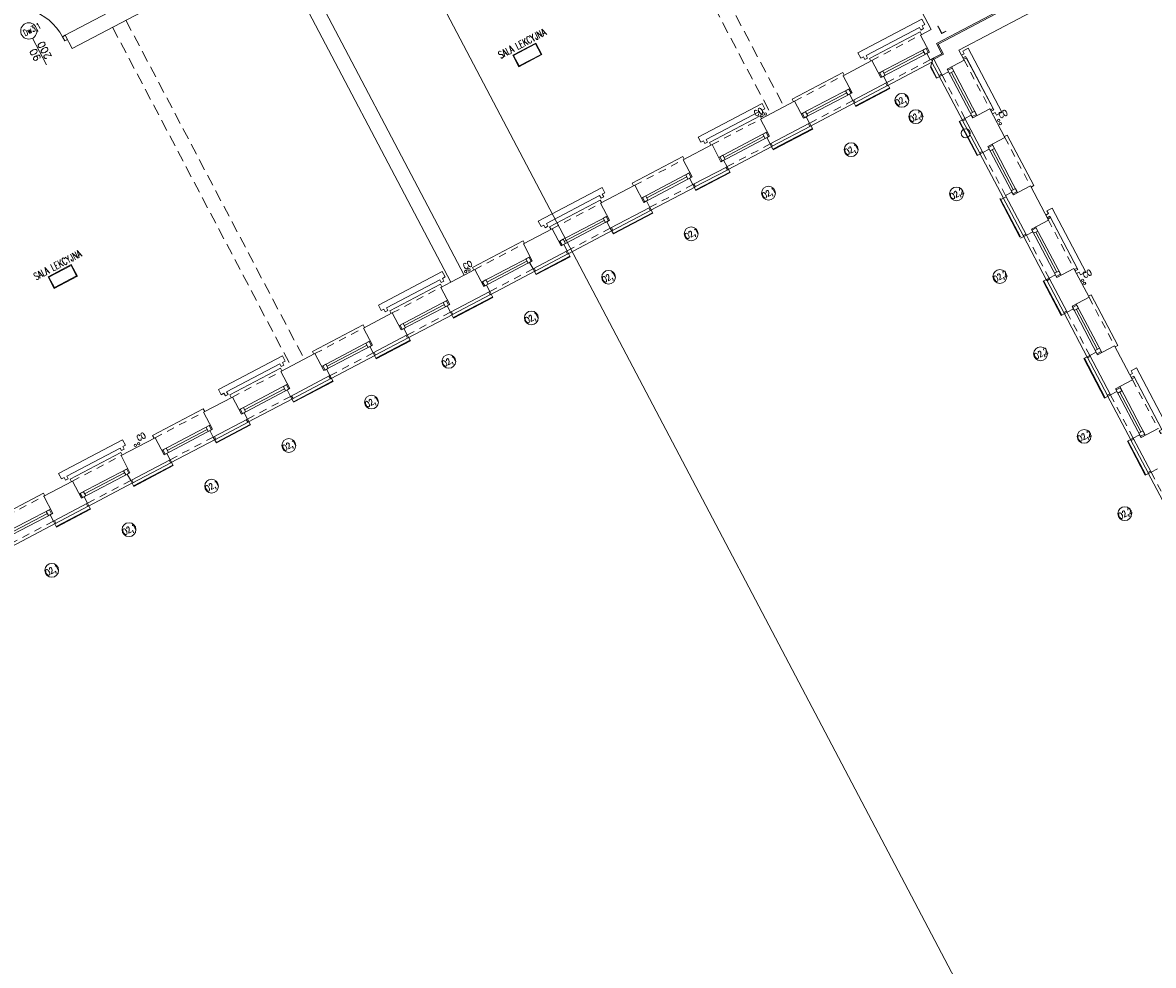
# Model space of a CAD drawing. Header units: metres. Extents: x 7408630 to 7411134, y 5569633 to 5570339.
# Tile 133 of 256: x 7410482 to 7410500, y 5569915 to 5569930. Entities that reach past the tile are written whole.
import ezdxf
from ezdxf.enums import TextEntityAlignment as Align

# ---------------------------------------------------------------- set-up
doc = ezdxf.new("R2010")
doc.units = ezdxf.units.M
doc.header["$MEASUREMENT"] = 0
doc.linetypes.add('HIDDEN', pattern=[9.525, 6.35, -3.175])
for name, color, linetype, lineweight in [('! grzejniki', 7, 'Continuous', 0), ('! tynk', 21, 'Continuous', 0), ('Istn-armatura', 6, 'Continuous', 9), ('Istn-cienka', 4, 'Continuous', 9), ('Istn-drzwi', 1, 'Continuous', 13), ('Istn-okna', 6, 'Continuous', 13), ('Istn-sciany', 3, 'Continuous', 20), ('Istn-widok', 1, 'Continuous', 15), ('Ocieplenie', 4, 'ZIGZAG', 5), ('OPIS POM NOWE', 140, 'Continuous', 5), ('Opis_drzwi', 9, 'Continuous', 15), ('Opis_okna', 8, 'Continuous', 15), ('Opis_pom', 9, 'Continuous', 18)]:
    doc.layers.add(name, color=color, linetype=linetype, lineweight=lineweight)
doc.layers.add('AS_ opisy', color=7, linetype='Continuous')
doc.layers.add('ramki', color=66, linetype='Continuous', lineweight=9, plot=False)
doc.styles.add('ARCHETYP', font='romans.shx', dxfattribs={"height": 15})
doc.styles.add('ARIAL', font='tahoma.ttf')
doc.styles.add('TXT', font='simplex.shx')
doc.linetypes.add('ZIGZAG', pattern='A,0.00254,-5.08,[131,ltypeshp.shx,S=5.08,R=0,X=-5.08,Y=0],-10.16,[131,ltypeshp.shx,S=5.08,R=180,X=5.08,Y=0],-5.08', length=20.32254)

# ---------------------------------------------------------------- blocks, each defined once
blk = doc.blocks.new('A$C142d3faa')
at = {"layer": '! grzejniki'}
for points in [[(247.72536, 3589.60619), (247.72536, 3594.60619), (242.72536, 3594.60619), (242.72536, 3604.60619), (362.72536, 3604.60619), (362.72536, 3594.60619), (357.72536, 3594.60619), (357.72536, 3589.60619), (352.72536, 3589.60619), (352.72536, 3594.60619), (252.72536, 3594.60619), (252.72536, 3589.60619)], [(547.72536, 3589.60619), (547.72536, 3594.60619), (542.72536, 3594.60619), (542.72536, 3604.60619), (662.72536, 3604.60619), (662.72536, 3594.60619), (657.72536, 3594.60619), (657.72536, 3589.60619), (652.72536, 3589.60619), (652.72536, 3594.60619), (552.72536, 3594.60619), (552.72536, 3589.60619)], [(847.72536, 3589.60619), (847.72536, 3594.60619), (842.72536, 3594.60619), (842.72536, 3604.60619), (962.72536, 3604.60619), (962.72536, 3594.60619), (957.72536, 3594.60619), (957.72536, 3589.60619), (952.72536, 3589.60619), (952.72536, 3594.60619), (852.72536, 3594.60619), (852.72536, 3589.60619)], [(1147.72536, 3589.60619), (1147.72536, 3594.60619), (1142.72536, 3594.60619), (1142.72536, 3604.60619), (1262.72536, 3604.60619), (1262.72536, 3594.60619), (1257.72536, 3594.60619), (1257.72536, 3589.60619), (1252.72536, 3589.60619), (1252.72536, 3594.60619), (1152.72536, 3594.60619), (1152.72536, 3589.60619)], [(1447.72536, 3589.60619), (1447.72536, 3594.60619), (1442.72536, 3594.60619), (1442.72536, 3604.60619), (1562.72536, 3604.60619), (1562.72536, 3594.60619), (1557.72536, 3594.60619), (1557.72536, 3589.60619), (1552.72536, 3589.60619), (1552.72536, 3594.60619), (1452.72536, 3594.60619), (1452.72536, 3589.60619)], [(1747.72536, 3589.60619), (1747.72536, 3594.60619), (1742.72536, 3594.60619), (1742.72536, 3604.60619), (1862.72536, 3604.60619), (1862.72536, 3594.60619), (1857.72536, 3594.60619), (1857.72536, 3589.60619), (1852.72536, 3589.60619), (1852.72536, 3594.60619), (1752.72536, 3594.60619), (1752.72536, 3589.60619)], [(1893.22536, 3521.10619), (1898.22536, 3521.10619), (1898.22536, 3526.10619), (1908.22536, 3526.10619), (1908.22536, 3406.10619), (1898.22536, 3406.10619), (1898.22536, 3411.10619), (1893.22536, 3411.10619), (1893.22536, 3416.10619), (1898.22536, 3416.10619), (1898.22536, 3516.10619), (1893.22536, 3516.10619)], [(1893.22536, 3221.10619), (1898.22536, 3221.10619), (1898.22536, 3226.10619), (1908.22536, 3226.10619), (1908.22536, 3106.10619), (1898.22536, 3106.10619), (1898.22536, 3111.10619), (1893.22536, 3111.10619), (1893.22536, 3116.10619), (1898.22536, 3116.10619), (1898.22536, 3216.10619), (1893.22536, 3216.10619)], [(1893.22536, 2921.10619), (1898.22536, 2921.10619), (1898.22536, 2926.10619), (1908.22536, 2926.10619), (1908.22536, 2806.10619), (1898.22536, 2806.10619), (1898.22536, 2811.10619), (1893.22536, 2811.10619), (1893.22536, 2816.10619), (1898.22536, 2816.10619), (1898.22536, 2916.10619), (1893.22536, 2916.10619)]]:
    blk.add_lwpolyline(points, close=True, dxfattribs=at)
at = {"layer": '! tynk'}
for points in [[(198.22536, 3527.60619), (198.22536, 3538.60619)], [(262.22536, 3527.60619), (262.22536, 3538.60619)], [(343.22536, 3527.60619), (343.22536, 3538.60619)], [(417.22536, 3527.60619), (417.22536, 3538.60619)], [(498.22536, 3527.60619), (498.22536, 3538.60619)], [(562.22536, 3527.60619), (562.22536, 3538.60619)], [(643.22536, 3528.60619), (643.22536, 3539.60619)], [(717.22536, 3527.60619), (717.22536, 3538.60619)], [(798.22536, 3527.60619), (798.22536, 3538.60619)], [(862.22536, 3527.60619), (862.22536, 3538.60619)], [(943.22536, 3527.60619), (943.22536, 3538.60619)], [(1017.22536, 3527.60619), (1017.22536, 3538.60619)], [(1098.22536, 3527.60619), (1098.22536, 3538.60619)], [(1162.22536, 3527.60619), (1162.22536, 3538.60619)], [(1243.22536, 3527.60619), (1243.22536, 3538.60619)], [(1317.22536, 3527.60619), (1317.22536, 3538.60619)], [(1398.22536, 3527.60619), (1398.22536, 3538.60619)], [(1462.22536, 3527.60619), (1462.22536, 3538.60619)], [(1543.22536, 3528.60619), (1543.22536, 3539.60619)], [(1617.22536, 3527.60619), (1617.22536, 3538.60619)], [(1698.22536, 3527.60619), (1698.22536, 3538.60619)], [(1762.22536, 3527.60619), (1762.22536, 3538.60619)], [(1838.22536, 3527.60619), (1849.22536, 3538.60619)], [(262.22536, 3528.60619), (198.22536, 3528.60619)], [(262.22536, 3527.60619), (198.22536, 3527.60619)], [(417.22536, 3528.60619), (343.22536, 3528.60619)], [(417.22536, 3527.60619), (343.22536, 3527.60619)], [(562.22536, 3528.60619), (498.22536, 3528.60619)], [(562.22536, 3527.60619), (498.22536, 3527.60619)], [(717.22536, 3528.60619), (643.22536, 3528.60619)], [(717.22536, 3527.60619), (643.22536, 3527.60619)], [(862.22536, 3528.60619), (798.22536, 3528.60619)], [(862.22536, 3527.60619), (798.22536, 3527.60619)], [(1017.22536, 3528.60619), (943.22536, 3528.60619)], [(1017.22536, 3527.60619), (943.22536, 3527.60619)], [(1162.22536, 3528.60619), (1098.22536, 3528.60619)], [(1162.22536, 3527.60619), (1098.22536, 3527.60619)], [(1317.22536, 3528.60619), (1243.22536, 3528.60619)], [(1317.22536, 3527.60619), (1243.22536, 3527.60619)], [(1462.22536, 3528.60619), (1398.22536, 3528.60619)], [(1462.22536, 3527.60619), (1398.22536, 3527.60619)], [(1617.22536, 3528.60619), (1543.22536, 3528.60619)], [(1617.22536, 3527.60619), (1543.22536, 3527.60619)], [(1762.22536, 3528.60619), (1698.22536, 3528.60619)], [(1762.22536, 3527.60619), (1698.22536, 3527.60619)], [(1838.22536, 3506.60619), (1838.22536, 3527.60619)], [(1839.22536, 3506.60619), (1839.22536, 3528.60619)], [(1849.22536, 3506.60619), (1838.22536, 3506.60619)], [(1838.22536, 3361.60619), (1838.22536, 3425.60619)], [(1849.22536, 3425.60619), (1838.22536, 3425.60619)], [(1839.22536, 3361.60619), (1839.22536, 3425.60619)], [(1849.22536, 3361.60619), (1838.22536, 3361.60619)], [(1838.22536, 3208.60619), (1838.22536, 3280.60619)], [(1849.22536, 3278.60619), (1838.22536, 3278.60619)], [(1839.22536, 3208.60619), (1839.22536, 3280.60619)], [(1849.22536, 3206.60619), (1838.22536, 3206.60619)], [(1838.22536, 3061.60619), (1838.22536, 3125.60619)], [(1849.22536, 3125.60619), (1838.22536, 3125.60619)], [(1839.22536, 3061.60619), (1839.22536, 3125.60619)], [(1849.22536, 3061.60619), (1838.22536, 3061.60619)], [(1838.22536, 2906.60619), (1838.22536, 2980.60619)], [(1849.22536, 2980.60619), (1838.22536, 2980.60619)], [(1839.22536, 2906.60619), (1839.22536, 2980.60619)], [(1849.22536, 2906.60619), (1838.22536, 2906.60619)], [(1838.22536, 2761.60619), (1838.22536, 2825.60619)], [(1849.22536, 2825.60619), (1838.22536, 2825.60619)], [(1839.22536, 2761.60619), (1839.22536, 2825.60619)], [(1849.22536, 2761.60619), (1838.22536, 2761.60619)]]:
    blk.add_lwpolyline(points, dxfattribs=at)
at = {"layer": 'Istn-armatura'}
for centre in [(377.22536, 3586.60619), (383.22536, 3586.60619), (997.22536, 3586.60619), (1003.22536, 3586.60619), (1553.22536, 3586.60619), (1559.22536, 3586.60619), (1897.22536, 3396.60619), (1897.22536, 3390.60619), (1897.22536, 3096.60619), (1897.22536, 3090.60619)]:
    blk.add_circle(centre, 2, dxfattribs=at)
at = {"layer": 'Istn-cienka', "linetype": 'HIDDEN', "ltscale": 2}
for points in [[(112.22536, 3582.60619), (203.22536, 3582.60619)], [(257.22536, 3582.60619), (348.22536, 3582.60619)], [(412.22536, 3582.60619), (503.22536, 3582.60619)], [(557.22536, 3582.60619), (648.22536, 3582.60619)], [(712.22536, 3582.60619), (803.22536, 3582.60619)], [(857.22536, 3582.60619), (948.22536, 3582.60619)], [(1012.22536, 3582.60619), (1103.22536, 3582.60619)], [(1157.22536, 3582.60619), (1248.22536, 3582.60619)], [(1312.22536, 3582.60619), (1403.22536, 3582.60619)], [(1457.22536, 3582.60619), (1548.22536, 3582.60619)], [(1612.22536, 3582.60619), (1703.22536, 3582.60619)], [(1757.22536, 3582.60619), (1848.22536, 3582.60619)], [(198.22536, 3538.60619), (117.22536, 3538.60619)], [(343.22536, 3538.60619), (262.22536, 3538.60619)], [(498.22536, 3538.60619), (417.22536, 3538.60619)], [(643.22536, 3538.60619), (562.22536, 3538.60619)], [(798.22536, 3538.60619), (717.22536, 3538.60619)], [(943.22536, 3538.60619), (862.22536, 3538.60619)], [(1098.22536, 3538.60619), (1017.22536, 3538.60619)], [(1243.22536, 3538.60619), (1162.22536, 3538.60619)], [(1398.22536, 3538.60619), (1317.22536, 3538.60619)], [(1543.22536, 3538.60619), (1462.22536, 3538.60619)], [(1698.22536, 3538.60619), (1617.22536, 3538.60619)], [(1843.22536, 3538.60619), (1762.22536, 3538.60619)], [(1893.22536, 3511.60619), (1893.22536, 3420.60619)], [(1849.22536, 3425.60619), (1849.22536, 3506.60619)], [(1849.22536, 3280.60619), (1849.22536, 3361.60619)], [(1893.22536, 3366.60619), (1893.22536, 3275.60619)], [(1893.22536, 3211.60619), (1893.22536, 3120.60619)], [(1849.22536, 3125.60619), (1849.22536, 3206.60619)], [(1849.22536, 2980.60619), (1849.22536, 3061.60619)], [(1893.22536, 3066.60619), (1893.22536, 2975.60619)], [(1893.22536, 2911.60619), (1893.22536, 2820.60619)], [(1849.22536, 2825.60619), (1849.22536, 2906.60619)], [(1849.22536, 2680.60619), (1849.22536, 2761.60619)]]:
    blk.add_lwpolyline(points, dxfattribs=at)
at = {"layer": 'Istn-drzwi'}
blk.add_lwpolyline([(541.22536, 4214.60619), (541.22536, 4264.60619)], dxfattribs=at)
blk.add_lwpolyline([(586.22536, 4235.60619), (591.22536, 4235.60619), (591.22536, 4243.60619), (586.22536, 4243.60619)], close=True, dxfattribs=at)
blk.add_arc((496.22536, 4243.60619), 90, 0.00000004, 177.45268182, dxfattribs=at)
at = {"layer": 'Istn-okna'}
for points in [[(112.22536, 3558.60619), (203.22536, 3558.60619)], [(112.22536, 3550.60619), (203.22536, 3550.60619)], [(120.22536, 3554.60619), (195.22536, 3554.60619)], [(257.22536, 3558.60619), (348.22536, 3558.60619)], [(257.22536, 3550.60619), (348.22536, 3550.60619)], [(265.22536, 3554.60619), (340.22536, 3554.60619)], [(412.22536, 3558.60619), (503.22536, 3558.60619)], [(412.22536, 3550.60619), (503.22536, 3550.60619)], [(420.22536, 3554.60619), (495.22536, 3554.60619)], [(557.22536, 3558.60619), (648.22536, 3558.60619)], [(557.22536, 3550.60619), (648.22536, 3550.60619)], [(565.22536, 3554.60619), (640.22536, 3554.60619)], [(712.22536, 3558.60619), (803.22536, 3558.60619)], [(712.22536, 3550.60619), (803.22536, 3550.60619)], [(720.22536, 3554.60619), (795.22536, 3554.60619)], [(857.22536, 3558.60619), (948.22536, 3558.60619)], [(857.22536, 3550.60619), (948.22536, 3550.60619)], [(865.22536, 3554.60619), (940.22536, 3554.60619)], [(1012.22536, 3558.60619), (1103.22536, 3558.60619)], [(1012.22536, 3550.60619), (1103.22536, 3550.60619)], [(1020.22536, 3554.60619), (1095.22536, 3554.60619)], [(1157.22536, 3558.60619), (1248.22536, 3558.60619)], [(1157.22536, 3550.60619), (1248.22536, 3550.60619)], [(1165.22536, 3554.60619), (1240.22536, 3554.60619)], [(1312.22536, 3558.60619), (1403.22536, 3558.60619)], [(1312.22536, 3550.60619), (1403.22536, 3550.60619)], [(1320.22536, 3554.60619), (1395.22536, 3554.60619)], [(1457.22536, 3558.60619), (1548.22536, 3558.60619)], [(1457.22536, 3550.60619), (1548.22536, 3550.60619)], [(1465.22536, 3554.60619), (1540.22536, 3554.60619)], [(1612.22536, 3558.60619), (1703.22536, 3558.60619)], [(1612.22536, 3550.60619), (1703.22536, 3550.60619)], [(1620.22536, 3554.60619), (1695.22536, 3554.60619)], [(1757.22536, 3558.60619), (1848.22536, 3558.60619)], [(1757.22536, 3550.60619), (1848.22536, 3550.60619)], [(1765.22536, 3554.60619), (1840.22536, 3554.60619)], [(1861.22536, 3511.60619), (1861.22536, 3420.60619)], [(1869.22536, 3511.60619), (1869.22536, 3420.60619)], [(1865.22536, 3503.60619), (1865.22536, 3428.60619)], [(1861.22536, 3366.60619), (1861.22536, 3275.60619)], [(1869.22536, 3366.60619), (1869.22536, 3275.60619)], [(1865.22536, 3358.60619), (1865.22536, 3283.60619)], [(1861.22536, 3211.60619), (1861.22536, 3120.60619)], [(1869.22536, 3211.60619), (1869.22536, 3120.60619)], [(1865.22536, 3203.60619), (1865.22536, 3128.60619)], [(1861.22536, 3066.60619), (1861.22536, 2975.60619)], [(1869.22536, 3066.60619), (1869.22536, 2975.60619)], [(1865.22536, 3058.60619), (1865.22536, 2983.60619)], [(1861.22536, 2911.60619), (1861.22536, 2820.60619)], [(1869.22536, 2911.60619), (1869.22536, 2820.60619)], [(1865.22536, 2903.60619), (1865.22536, 2828.60619)]]:
    blk.add_lwpolyline(points, dxfattribs=at)
for points in [[(195.22536, 3550.60619), (201.22536, 3550.60619), (201.22536, 3558.60619), (195.22536, 3558.60619)], [(259.22536, 3550.60619), (265.22536, 3550.60619), (265.22536, 3558.60619), (259.22536, 3558.60619)], [(340.22536, 3550.60619), (346.22536, 3550.60619), (346.22536, 3558.60619), (340.22536, 3558.60619)], [(414.22536, 3550.60619), (420.22536, 3550.60619), (420.22536, 3558.60619), (414.22536, 3558.60619)], [(495.22536, 3550.60619), (501.22536, 3550.60619), (501.22536, 3558.60619), (495.22536, 3558.60619)], [(559.22536, 3550.60619), (565.22536, 3550.60619), (565.22536, 3558.60619), (559.22536, 3558.60619)], [(640.22536, 3550.60619), (646.22536, 3550.60619), (646.22536, 3558.60619), (640.22536, 3558.60619)], [(714.22536, 3550.60619), (720.22536, 3550.60619), (720.22536, 3558.60619), (714.22536, 3558.60619)], [(795.22536, 3550.60619), (801.22536, 3550.60619), (801.22536, 3558.60619), (795.22536, 3558.60619)], [(859.22536, 3550.60619), (865.22536, 3550.60619), (865.22536, 3558.60619), (859.22536, 3558.60619)], [(940.22536, 3550.60619), (946.22536, 3550.60619), (946.22536, 3558.60619), (940.22536, 3558.60619)], [(1014.22536, 3550.60619), (1020.22536, 3550.60619), (1020.22536, 3558.60619), (1014.22536, 3558.60619)], [(1095.22536, 3550.60619), (1101.22536, 3550.60619), (1101.22536, 3558.60619), (1095.22536, 3558.60619)], [(1159.22536, 3550.60619), (1165.22536, 3550.60619), (1165.22536, 3558.60619), (1159.22536, 3558.60619)], [(1240.22536, 3550.60619), (1246.22536, 3550.60619), (1246.22536, 3558.60619), (1240.22536, 3558.60619)], [(1314.22536, 3550.60619), (1320.22536, 3550.60619), (1320.22536, 3558.60619), (1314.22536, 3558.60619)], [(1395.22536, 3550.60619), (1401.22536, 3550.60619), (1401.22536, 3558.60619), (1395.22536, 3558.60619)], [(1459.22536, 3550.60619), (1465.22536, 3550.60619), (1465.22536, 3558.60619), (1459.22536, 3558.60619)], [(1540.22536, 3550.60619), (1546.22536, 3550.60619), (1546.22536, 3558.60619), (1540.22536, 3558.60619)], [(1614.22536, 3550.60619), (1620.22536, 3550.60619), (1620.22536, 3558.60619), (1614.22536, 3558.60619)], [(1695.22536, 3550.60619), (1701.22536, 3550.60619), (1701.22536, 3558.60619), (1695.22536, 3558.60619)], [(1759.22536, 3550.60619), (1765.22536, 3550.60619), (1765.22536, 3558.60619), (1759.22536, 3558.60619)], [(1840.22536, 3550.60619), (1846.22536, 3550.60619), (1846.22536, 3558.60619), (1840.22536, 3558.60619)], [(1861.22536, 3509.60619), (1861.22536, 3503.60619), (1869.22536, 3503.60619), (1869.22536, 3509.60619)], [(1861.22536, 3428.60619), (1861.22536, 3422.60619), (1869.22536, 3422.60619), (1869.22536, 3428.60619)], [(1861.22536, 3364.60619), (1861.22536, 3358.60619), (1869.22536, 3358.60619), (1869.22536, 3364.60619)], [(1861.22536, 3283.60619), (1861.22536, 3277.60619), (1869.22536, 3277.60619), (1869.22536, 3283.60619)], [(1861.22536, 3209.60619), (1861.22536, 3203.60619), (1869.22536, 3203.60619), (1869.22536, 3209.60619)], [(1861.22536, 3128.60619), (1861.22536, 3122.60619), (1869.22536, 3122.60619), (1869.22536, 3128.60619)], [(1861.22536, 3064.60619), (1861.22536, 3058.60619), (1869.22536, 3058.60619), (1869.22536, 3064.60619)], [(1861.22536, 2983.60619), (1861.22536, 2977.60619), (1869.22536, 2977.60619), (1869.22536, 2983.60619)], [(1861.22536, 2909.60619), (1861.22536, 2903.60619), (1869.22536, 2903.60619), (1869.22536, 2909.60619)], [(1861.22536, 2828.60619), (1861.22536, 2822.60619), (1869.22536, 2822.60619), (1869.22536, 2828.60619)]]:
    blk.add_lwpolyline(points, close=True, dxfattribs=at)
at = {"layer": 'Istn-sciany'}
for points in [[(591.22536, 4243.60619), (823.22536, 4243.60619)], [(591.22536, 4243.60619), (591.22536, 4218.60619)], [(591.22536, 4218.60619), (854.22536, 4218.60619)], [(967.22536, 4218.60619), (967.22536, 3582.60619)], [(992.22536, 4218.60619), (992.22536, 3582.60619)], [(1868.22536, 4218.60619), (1868.22536, 3582.60619)], [(203.22536, 3582.60619), (257.22536, 3582.60619)], [(203.22536, 3582.60619), (203.22536, 3550.60619)], [(257.22536, 3582.60619), (257.22536, 3550.60619)], [(348.22536, 3582.60619), (412.22536, 3582.60619)], [(348.22536, 3582.60619), (348.22536, 3550.60619)], [(412.22536, 3582.60619), (412.22536, 3550.60619)], [(503.22536, 3582.60619), (557.22536, 3582.60619)], [(503.22536, 3582.60619), (503.22536, 3550.60619)], [(557.22536, 3582.60619), (557.22536, 3550.60619)], [(648.22536, 3582.60619), (712.22536, 3582.60619)], [(648.22536, 3582.60619), (648.22536, 3550.60619)], [(712.22536, 3582.60619), (712.22536, 3550.60619)], [(803.22536, 3582.60619), (857.22536, 3582.60619)], [(803.22536, 3582.60619), (803.22536, 3550.60619)], [(857.22536, 3582.60619), (857.22536, 3550.60619)], [(948.22536, 3582.60619), (967.22536, 3582.60619)], [(948.22536, 3582.60619), (948.22536, 3550.60619)], [(992.22536, 3582.60619), (1012.22536, 3582.60619)], [(1012.22536, 3582.60619), (1012.22536, 3550.60619)], [(1103.22536, 3582.60619), (1157.22536, 3582.60619)], [(1103.22536, 3582.60619), (1103.22536, 3550.60619)], [(1157.22536, 3582.60619), (1157.22536, 3550.60619)], [(1248.22536, 3582.60619), (1312.22536, 3582.60619)], [(1248.22536, 3582.60619), (1248.22536, 3550.60619)], [(1312.22536, 3582.60619), (1312.22536, 3550.60619)], [(1403.22536, 3582.60619), (1457.22536, 3582.60619)], [(1403.22536, 3582.60619), (1403.22536, 3550.60619)], [(1457.22536, 3582.60619), (1457.22536, 3550.60619)], [(1548.22536, 3582.60619), (1612.22536, 3582.60619)], [(1548.22536, 3582.60619), (1548.22536, 3550.60619)], [(1612.22536, 3582.60619), (1612.22536, 3550.60619)], [(1703.22536, 3582.60619), (1757.22536, 3582.60619)], [(1703.22536, 3582.60619), (1703.22536, 3550.60619)], [(1757.22536, 3582.60619), (1757.22536, 3550.60619)], [(1848.22536, 3582.60619), (1868.22536, 3582.60619)], [(1848.22536, 3582.60619), (1848.22536, 3550.60619)], [(198.22536, 3550.60619), (203.22536, 3550.60619)], [(198.22536, 3550.60619), (198.22536, 3538.60619)], [(257.22536, 3550.60619), (262.22536, 3550.60619)], [(262.22536, 3550.60619), (262.22536, 3538.60619)], [(343.22536, 3550.60619), (348.22536, 3550.60619)], [(343.22536, 3550.60619), (343.22536, 3538.60619)], [(412.22536, 3550.60619), (417.22536, 3550.60619)], [(417.22536, 3550.60619), (417.22536, 3538.60619)], [(498.22536, 3550.60619), (503.22536, 3550.60619)], [(498.22536, 3550.60619), (498.22536, 3538.60619)], [(557.22536, 3550.60619), (562.22536, 3550.60619)], [(562.22536, 3550.60619), (562.22536, 3538.60619)], [(643.22536, 3550.60619), (648.22536, 3550.60619)], [(643.22536, 3550.60619), (643.22536, 3538.60619)], [(712.22536, 3550.60619), (717.22536, 3550.60619)], [(717.22536, 3550.60619), (717.22536, 3538.60619)], [(798.22536, 3550.60619), (803.22536, 3550.60619)], [(798.22536, 3550.60619), (798.22536, 3538.60619)], [(857.22536, 3550.60619), (862.22536, 3550.60619)], [(862.22536, 3550.60619), (862.22536, 3538.60619)], [(943.22536, 3550.60619), (948.22536, 3550.60619)], [(943.22536, 3550.60619), (943.22536, 3538.60619)], [(1012.22536, 3550.60619), (1017.22536, 3550.60619)], [(1017.22536, 3550.60619), (1017.22536, 3538.60619)], [(1098.22536, 3550.60619), (1103.22536, 3550.60619)], [(1098.22536, 3550.60619), (1098.22536, 3538.60619)], [(1157.22536, 3550.60619), (1162.22536, 3550.60619)], [(1162.22536, 3550.60619), (1162.22536, 3538.60619)], [(1243.22536, 3550.60619), (1248.22536, 3550.60619)], [(1243.22536, 3550.60619), (1243.22536, 3538.60619)], [(1312.22536, 3550.60619), (1317.22536, 3550.60619)], [(1317.22536, 3550.60619), (1317.22536, 3538.60619)], [(1398.22536, 3550.60619), (1403.22536, 3550.60619)], [(1398.22536, 3550.60619), (1398.22536, 3538.60619)], [(1457.22536, 3550.60619), (1462.22536, 3550.60619)], [(1462.22536, 3550.60619), (1462.22536, 3538.60619)], [(1543.22536, 3550.60619), (1548.22536, 3550.60619)], [(1543.22536, 3550.60619), (1543.22536, 3538.60619)], [(1612.22536, 3550.60619), (1617.22536, 3550.60619)], [(1617.22536, 3550.60619), (1617.22536, 3538.60619)], [(1698.22536, 3550.60619), (1703.22536, 3550.60619)], [(1698.22536, 3550.60619), (1698.22536, 3538.60619)], [(1757.22536, 3550.60619), (1762.22536, 3550.60619)], [(1762.22536, 3550.60619), (1762.22536, 3538.60619)], [(1843.22536, 3550.60619), (1848.22536, 3550.60619)], [(1843.22536, 3550.60619), (1843.22536, 3538.60619)], [(198.22536, 3538.60619), (262.22536, 3538.60619)], [(343.22536, 3538.60619), (417.22536, 3538.60619)], [(498.22536, 3538.60619), (562.22536, 3538.60619)], [(643.22536, 3538.60619), (717.22536, 3538.60619)], [(798.22536, 3538.60619), (862.22536, 3538.60619)], [(943.22536, 3538.60619), (1017.22536, 3538.60619)], [(1098.22536, 3538.60619), (1162.22536, 3538.60619)], [(1243.22536, 3538.60619), (1317.22536, 3538.60619)], [(1398.22536, 3538.60619), (1462.22536, 3538.60619)], [(1543.22536, 3538.60619), (1617.22536, 3538.60619)], [(1698.22536, 3538.60619), (1762.22536, 3538.60619)], [(1843.22536, 3538.60619), (1849.22536, 3538.60619)], [(1849.22536, 3536.60619), (1849.22536, 3506.60619)], [(1893.22536, 3530.60619), (2450.22536, 3530.60619)], [(1893.22536, 3530.60619), (1893.22536, 3511.60619)], [(1861.22536, 3511.60619), (1861.22536, 3506.60619)], [(1893.22536, 3511.60619), (1861.22536, 3511.60619)], [(1861.22536, 3506.60619), (1849.22536, 3506.60619)], [(1849.22536, 3425.60619), (1849.22536, 3361.60619)], [(1861.22536, 3425.60619), (1849.22536, 3425.60619)], [(1861.22536, 3425.60619), (1861.22536, 3420.60619)], [(1893.22536, 3420.60619), (1861.22536, 3420.60619)], [(1893.22536, 3420.60619), (1893.22536, 3366.60619)], [(1861.22536, 3361.60619), (1849.22536, 3361.60619)], [(1861.22536, 3366.60619), (1861.22536, 3361.60619)], [(1893.22536, 3366.60619), (1861.22536, 3366.60619)], [(1849.22536, 3280.60619), (1849.22536, 3206.60619)], [(1861.22536, 3280.60619), (1849.22536, 3280.60619)], [(1861.22536, 3280.60619), (1861.22536, 3275.60619)], [(1893.22536, 3275.60619), (1861.22536, 3275.60619)], [(1893.22536, 3275.60619), (1893.22536, 3211.60619)], [(1861.22536, 3211.60619), (1861.22536, 3206.60619)], [(1893.22536, 3211.60619), (1861.22536, 3211.60619)], [(1861.22536, 3206.60619), (1849.22536, 3206.60619)], [(1849.22536, 3125.60619), (1849.22536, 3061.60619)], [(1861.22536, 3125.60619), (1849.22536, 3125.60619)], [(1861.22536, 3125.60619), (1861.22536, 3120.60619)], [(1893.22536, 3120.60619), (1861.22536, 3120.60619)], [(1893.22536, 3120.60619), (1893.22536, 3066.60619)], [(1861.22536, 3061.60619), (1849.22536, 3061.60619)], [(1861.22536, 3066.60619), (1861.22536, 3061.60619)], [(1893.22536, 3066.60619), (1861.22536, 3066.60619)], [(1849.22536, 2980.60619), (1849.22536, 2906.60619)], [(1861.22536, 2980.60619), (1849.22536, 2980.60619)], [(1861.22536, 2980.60619), (1861.22536, 2975.60619)], [(1893.22536, 2975.60619), (1861.22536, 2975.60619)], [(1893.22536, 2975.60619), (1893.22536, 2911.60619)], [(1861.22536, 2911.60619), (1861.22536, 2906.60619)], [(1893.22536, 2911.60619), (1861.22536, 2911.60619)], [(1861.22536, 2906.60619), (1849.22536, 2906.60619)], [(1849.22536, 2825.60619), (1849.22536, 2761.60619)], [(1861.22536, 2825.60619), (1849.22536, 2825.60619)], [(1861.22536, 2825.60619), (1861.22536, 2820.60619)], [(1893.22536, 2820.60619), (1861.22536, 2820.60619)], [(1861.22536, 2761.60619), (1849.22536, 2761.60619)]]:
    blk.add_lwpolyline(points, dxfattribs=at)
at = {"layer": 'Istn-widok', "linetype": 'HIDDEN', "ltscale": 3}
for p, q in [((667.23195, 4218.60619), (667.23195, 3582.60619)), ((692.23195, 4218.60619), (692.23195, 3582.60619)), ((1567.23195, 4218.60619), (1567.23195, 3582.60619)), ((1592.23195, 4218.60619), (1592.23195, 3582.60619))]:
    blk.add_line(p, q, dxfattribs=at)
at = {"layer": 'Istn-widok'}
for points in [[(110.22536, 3587.60619), (205.22536, 3587.60619)], [(205.22536, 3582.60619), (205.22536, 3587.60619)], [(255.22536, 3587.60619), (350.22536, 3587.60619)], [(255.22536, 3582.60619), (255.22536, 3587.60619)], [(350.22536, 3582.60619), (350.22536, 3587.60619)], [(410.22536, 3587.60619), (505.22536, 3587.60619)], [(410.22536, 3582.60619), (410.22536, 3587.60619)], [(505.22536, 3582.60619), (505.22536, 3587.60619)], [(555.22536, 3587.60619), (650.22536, 3587.60619)], [(555.22536, 3582.60619), (555.22536, 3587.60619)], [(650.22536, 3582.60619), (650.22536, 3587.60619)], [(710.22536, 3587.60619), (805.22536, 3587.60619)], [(710.22536, 3582.60619), (710.22536, 3587.60619)], [(805.22536, 3582.60619), (805.22536, 3587.60619)], [(855.22536, 3587.60619), (950.22536, 3587.60619)], [(855.22536, 3582.60619), (855.22536, 3587.60619)], [(950.22536, 3582.60619), (950.22536, 3587.60619)], [(1010.22536, 3587.60619), (1105.22536, 3587.60619)], [(1010.22536, 3582.60619), (1010.22536, 3587.60619)], [(1105.22536, 3582.60619), (1105.22536, 3587.60619)], [(1155.22536, 3587.60619), (1250.22536, 3587.60619)], [(1155.22536, 3582.60619), (1155.22536, 3587.60619)], [(1250.22536, 3582.60619), (1250.22536, 3587.60619)], [(1310.22536, 3587.60619), (1405.22536, 3587.60619)], [(1310.22536, 3582.60619), (1310.22536, 3587.60619)], [(1405.22536, 3582.60619), (1405.22536, 3587.60619)], [(1455.22536, 3587.60619), (1550.22536, 3587.60619)], [(1455.22536, 3582.60619), (1455.22536, 3587.60619)], [(1550.22536, 3582.60619), (1550.22536, 3587.60619)], [(1610.22536, 3587.60619), (1705.22536, 3587.60619)], [(1610.22536, 3582.60619), (1610.22536, 3587.60619)], [(1705.22536, 3582.60619), (1705.22536, 3587.60619)], [(1755.22536, 3587.60619), (1850.22536, 3587.60619)], [(1755.22536, 3582.60619), (1755.22536, 3587.60619)], [(1850.22536, 3582.60619), (1850.22536, 3587.60619)], [(967.22536, 3582.60619), (992.22536, 3582.60619)], [(1865.22536, 3557.60619), (2493.22536, 3557.60619)], [(1865.22536, 3557.60619), (1865.22536, 3538.60619)], [(1867.22536, 3555.60619), (2493.22536, 3555.60619)], [(1867.22536, 3555.60619), (1867.22536, 3536.60619)], [(200.22536, 3533.60619), (115.22536, 3533.60619)], [(200.22536, 3538.60619), (200.22536, 3533.60619)], [(260.22536, 3538.60619), (260.22536, 3533.60619)], [(345.22536, 3533.60619), (260.22536, 3533.60619)], [(345.22536, 3538.60619), (345.22536, 3533.60619)], [(415.22536, 3538.60619), (415.22536, 3533.60619)], [(500.22536, 3533.60619), (415.22536, 3533.60619)], [(500.22536, 3538.60619), (500.22536, 3533.60619)], [(560.22536, 3538.60619), (560.22536, 3533.60619)], [(645.22536, 3533.60619), (560.22536, 3533.60619)], [(645.22536, 3538.60619), (645.22536, 3533.60619)], [(715.22536, 3538.60619), (715.22536, 3533.60619)], [(800.22536, 3533.60619), (715.22536, 3533.60619)], [(800.22536, 3538.60619), (800.22536, 3533.60619)], [(860.22536, 3538.60619), (860.22536, 3533.60619)], [(945.22536, 3533.60619), (860.22536, 3533.60619)], [(945.22536, 3538.60619), (945.22536, 3533.60619)], [(1015.22536, 3538.60619), (1015.22536, 3533.60619)], [(1100.22536, 3533.60619), (1015.22536, 3533.60619)], [(1100.22536, 3538.60619), (1100.22536, 3533.60619)], [(1160.22536, 3538.60619), (1160.22536, 3533.60619)], [(1245.22536, 3533.60619), (1160.22536, 3533.60619)], [(1245.22536, 3538.60619), (1245.22536, 3533.60619)], [(1315.22536, 3538.60619), (1315.22536, 3533.60619)], [(1400.22536, 3533.60619), (1315.22536, 3533.60619)], [(1400.22536, 3538.60619), (1400.22536, 3533.60619)], [(1460.22536, 3538.60619), (1460.22536, 3533.60619)], [(1545.22536, 3533.60619), (1460.22536, 3533.60619)], [(1545.22536, 3538.60619), (1545.22536, 3533.60619)], [(1615.22536, 3538.60619), (1615.22536, 3533.60619)], [(1700.22536, 3533.60619), (1615.22536, 3533.60619)], [(1700.22536, 3538.60619), (1700.22536, 3533.60619)], [(1760.22536, 3538.60619), (1760.22536, 3533.60619)], [(1845.22536, 3533.60619), (1760.22536, 3533.60619)], [(1845.22536, 3538.60619), (1845.22536, 3533.60619)], [(1849.22536, 3538.60619), (1865.22536, 3538.60619)], [(1849.22536, 3536.60619), (1849.22536, 3538.60619)], [(1849.22536, 3536.60619), (1867.22536, 3536.60619)], [(1893.22536, 3513.60619), (1898.22536, 3513.60619)], [(1898.22536, 3513.60619), (1898.22536, 3418.60619)], [(1844.22536, 3423.60619), (1844.22536, 3508.60619)], [(1849.22536, 3508.60619), (1844.22536, 3508.60619)], [(1849.22536, 3423.60619), (1844.22536, 3423.60619)], [(1893.22536, 3418.60619), (1898.22536, 3418.60619)], [(1844.22536, 3278.60619), (1844.22536, 3363.60619)], [(1849.22536, 3363.60619), (1844.22536, 3363.60619)], [(1893.22536, 3368.60619), (1898.22536, 3368.60619)], [(1898.22536, 3368.60619), (1898.22536, 3273.60619)], [(1849.22536, 3278.60619), (1844.22536, 3278.60619)], [(1893.22536, 3273.60619), (1898.22536, 3273.60619)], [(1893.22536, 3213.60619), (1898.22536, 3213.60619)], [(1898.22536, 3213.60619), (1898.22536, 3118.60619)], [(1844.22536, 3123.60619), (1844.22536, 3208.60619)], [(1849.22536, 3208.60619), (1844.22536, 3208.60619)], [(1849.22536, 3123.60619), (1844.22536, 3123.60619)], [(1893.22536, 3118.60619), (1898.22536, 3118.60619)], [(1844.22536, 2978.60619), (1844.22536, 3063.60619)], [(1849.22536, 3063.60619), (1844.22536, 3063.60619)], [(1893.22536, 3068.60619), (1898.22536, 3068.60619)], [(1898.22536, 3068.60619), (1898.22536, 2973.60619)], [(1849.22536, 2978.60619), (1844.22536, 2978.60619)], [(1893.22536, 2973.60619), (1898.22536, 2973.60619)], [(1893.22536, 2913.60619), (1898.22536, 2913.60619)], [(1898.22536, 2913.60619), (1898.22536, 2818.60619)], [(1844.22536, 2823.60619), (1844.22536, 2908.60619)], [(1849.22536, 2908.60619), (1844.22536, 2908.60619)], [(1849.22536, 2823.60619), (1844.22536, 2823.60619)], [(1844.22536, 2678.60619), (1844.22536, 2763.60619)], [(1849.22536, 2763.60619), (1844.22536, 2763.60619)]]:
    blk.add_lwpolyline(points, dxfattribs=at)
blk.add_circle((1838.72536, 3403.10619), 7.5, dxfattribs=at)
at = {"layer": 'Ocieplenie', "linetype": 'ZIGZAG', "ltscale": 0.75}
for points in [[(262.22536, 3533.60619), (198.22536, 3533.60619)], [(417.22536, 3533.60619), (343.22536, 3533.60619)], [(562.22536, 3533.60619), (498.22536, 3533.60619)], [(717.22536, 3533.60619), (643.22536, 3533.60619)], [(862.22536, 3533.60619), (798.22536, 3533.60619)], [(1017.22536, 3533.60619), (943.22536, 3533.60619)], [(1162.22536, 3533.60619), (1098.22536, 3533.60619)], [(1317.22536, 3533.60619), (1243.22536, 3533.60619)], [(1462.22536, 3533.60619), (1398.22536, 3533.60619)], [(1617.22536, 3533.60619), (1543.22536, 3533.60619)], [(1762.22536, 3533.60619), (1698.22536, 3533.60619)], [(1844.22536, 3506.60619), (1844.22536, 3533.60619)], [(1844.22536, 3361.60619), (1844.22536, 3425.60619)], [(1844.22536, 3208.60619), (1844.22536, 3280.60619)], [(1844.22536, 3061.60619), (1844.22536, 3125.60619)], [(1844.22536, 2906.60619), (1844.22536, 2980.60619)], [(1844.22536, 2761.60619), (1844.22536, 2825.60619)]]:
    blk.add_lwpolyline(points, dxfattribs=at)
at = {"layer": 'Opis_drzwi'}
blk.add_circle((541.22536, 4278.10619), 13.5, dxfattribs=at)
at = {"layer": 'Opis_okna'}
for centre in [(1770.57189, 3500.83018), (157.72536, 3467.67987), (302.72536, 3467.67987), (457.72536, 3467.67987), (602.72536, 3467.67987), (757.72536, 3467.67987), (902.72536, 3467.67987), (1057.72536, 3467.67987), (1202.72536, 3467.67987), (1357.72536, 3467.67987), (1502.72536, 3467.67987), (1657.72536, 3467.67987), (1778.29904, 3466.10619), (1778.29904, 3321.10619), (1778.29904, 3166.10619), (1778.29904, 3021.10619), (1778.29904, 2866.10619), (1778.29904, 2721.10619)]:
    blk.add_circle(centre, 11.5, dxfattribs=at)
at = {"layer": 'Opis_pom', "ltscale": 0.7}
for points in [[(379.44606, 3880.11898), (422.96606, 3880.11898), (422.96606, 3901.87898), (379.44606, 3901.87898)], [(380.53406, 3881.20698), (421.87806, 3881.20698), (421.87806, 3900.79098), (380.53406, 3900.79098)], [(1233.52314, 3846.38479), (1277.04314, 3846.38479), (1277.04314, 3868.14479), (1233.52314, 3868.14479)], [(1234.61114, 3847.47279), (1275.95514, 3847.47279), (1275.95514, 3867.05679), (1234.61114, 3867.05679)]]:
    blk.add_lwpolyline(points, close=True, dxfattribs=at)
at = {"layer": 'ramki'}
blk.add_lwpolyline([(1168.9431, 182.52212), (1168.9431, 4382.52212), (4138.9431, 4382.52212), (4188.9431, 182.52212)], close=True, dxfattribs=at)
at = {"layer": 'AS_ opisy', "insert": (1878.22536, 3582.60619), "char_height": 15, "attachment_point": 1, "style": 'TXT'}
blk.add_mtext_dynamic_manual_height_columns('{\\fArial|b0|i0|c238|p34;L}', width=15, gutter_width=75, heights=[15], dxfattribs=at)
at = {"layer": 'Istn-armatura', "style": 'ARCHETYP', "width": 0.8}
for p in [(385.02475, 3589.78819), (997.79037, 3589.78819), (1543.40204, 3589.78819), (1901.32525, 3397.63634), (1901.32525, 3097.63634)]:
    blk.add_text('CO', height=10, rotation=0.00000004, dxfattribs=at).set_placement(p)
at = {"layer": 'Istn-drzwi', "color": 8, "style": 'ARCHETYP'}
for s, p in [('90', (538.22536, 4227.77186)), ('200', (555.3725, 4222.12455))]:
    blk.add_text(s, height=12, rotation=90.00000004, dxfattribs=at).set_placement(p)
at = {"layer": 'OPIS POM NOWE', "style": 'ARIAL'}
for tag, p in [('E1,4', (2085.45351, 1677.90272)), ('E1,4', (2642.56507, 1467.09858)), ('E1,4', (2887.55495, 1334.66914)), ('E1,1', (2346.15173, 945.30692)), ('E1,2', (2380.28977, 731.46058)), ('E1,4', (3248.92697, 423.56227)), ('E1,3', (2269.29047, 389.84746)), ('E1,5', (4145.39689, -41.41678))]:
    blk.add_attdef(tag, text='', height=23.936, dxfattribs=at).set_placement(p, align=Align.MIDDLE_CENTER)
at = {"layer": 'Opis_drzwi', "style": 'ARCHETYP', "width": 0.7}
blk.add_text('Dw3,1', height=10, dxfattribs=at).set_placement((531.8073, 4273.18451))
at = {"layer": 'Opis_okna', "style": 'ARCHETYP', "width": 0.7}
for s, p in [('O2,1', (1759.36358, 3495.9085)), ('O2,1', (146.51705, 3462.75819)), ('O2,1', (291.51705, 3462.75819)), ('O2,1', (446.51705, 3462.75819)), ('O2,1', (591.51705, 3462.75819)), ('O2,1', (746.51705, 3462.75819)), ('O2,1', (891.51705, 3462.75819)), ('O2,1', (1046.51705, 3462.75819)), ('O2,1', (1191.51705, 3462.75819)), ('O2,1', (1346.51705, 3462.75819)), ('O2,1', (1491.51705, 3462.75819)), ('O2,1', (1646.51705, 3462.75819)), ('O2,2', (1767.09073, 3461.18451)), ('O2,2', (1767.09073, 3316.18451)), ('O2,2', (1767.09073, 3161.18451)), ('O2,2', (1767.09073, 3016.18451)), ('O2,2', (1767.09073, 2861.18451)), ('O2,2', (1767.09073, 2716.18451))]:
    blk.add_text(s, height=10, dxfattribs=at).set_placement(p)
at = {"layer": 'Opis_pom', "ltscale": 0.7, "style": 'TXT', "width": 0.7}
for p in [(402.32119, 3905.92529), (1256.39827, 3872.1911)]:
    blk.add_text('SALA LEKCYJNA', height=12, dxfattribs=at).set_placement(p, align=Align.CENTER)
at = {"layer": 'Opis_pom', "ltscale": 0.7, "style": 'ARIAL'}
for tag, p in [('B1,18', (784.17545, 4749.37691)), ('B1,21', (1474.16062, 4744.55225)), ('A1,1', (-123.27527, 4710.79271)), ('B1/17', (593.195, 4721.36004)), ('1,22', (2015.9973, 4715.61993)), ('1,23', (2643.87974, 4721.36004)), ('B1,19', (983.47704, 4684.25047)), ('B1,1', (2964.21389, 4687.19476)), ('A1,6', (-365.37937, 4657.22679)), ('A1,16', (198.20726, 4631.43636)), ('B1,20', (1267.19488, 4624.63245)), ('B1,3', (3298.01304, 4567.23582)), ('B1,4', (4545.10985, 4480.62225)), ('A1,5', (-782.1155, 4446.93269)), ('A1,2', (-186.91937, 4425.11232)), ('A1,15', (198.20726, 4391.00084)), ('B1,2', (2872.01208, 4302.45919)), ('A1,3', (-121.28956, 4150.90563)), ('B1,8', (2427.38319, 4053.12316)), ('B1,6', (4754.92624, 3940.33462)), ('A1,4', (-837.67923, 3920.77219)), ('B1,14', (401.20606, 3890.99898)), ('B1,13', (1255.28314, 3857.26479)), ('B1,10', (1961.59927, 3852.27607)), ('B1,5', (4487.88744, 3854.52406)), ('B1,9', (2126.78184, 3827.24689)), ('B1,7', (3203.17952, 3799.68363)), ('B1,11', (2118.65879, 3658.83867)), ('B1,12', (1949.47729, 3633.25719)), ('C1,2', (2894.60473, 3427.28336)), ('C1,3', (2160.24672, 3198.45588)), ('C1,1', (3129.25555, 2706.44899)), ('C1,4', (2077.33924, 2485.4131)), ('C1,5', (2131.38321, 2180.30979)), ('C1,10', (3196.04343, 2172.92088)), ('C1,9', (3215.99552, 1907.6342)), ('C1,6', (2168.07384, 1819.58528)), ('D0,18', (1348.65318, 1483.78164)), ('C1,8', (2890.19555, 1472.29709)), ('C1,7', (2247.74624, 1432.40489)), ('D,03', (680.14667, 1361.20684)), ('D0,15', (1769.82602, 1360.28568)), ('D,07', (301.65348, 1339.2086)), ('D0,6', (-189.6235, 1299.11733)), ('D0,8', (-573.60597, 1280.79442)), ('D0,4', (520.2942, 1181.60376)), ('D0,2', (1011.71883, 1184.66707)), ('D0,14', (1790.01141, 1156.00202)), ('D,05', (264.32997, 1077.69749)), ('D0,13', (1760.78024, 974.27002)), ('D0,09', (-770.07094, 944.55513)), ('D0,1', (999.98875, 928.60626)), ('D0,10', (-751.07239, 564.55801)), ('D0,11', (-751.07239, 336.73827)), ('D0,12', (198.7439, 306.39703))]:
    blk.add_attdef(tag, text='', height=11.968, dxfattribs=at).set_placement(p, align=Align.MIDDLE_CENTER)

msp = doc.modelspace()

# ---------------------------------------------------------------- block references
at = {"xscale": 0.01, "yscale": 0.01, "zscale": 0.01, "rotation": 27.75854060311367}
msp.add_blockref('A$C142d3faa', (7410496.7794, 5569889.66285), dxfattribs=at)

doc.saveas('drawing.dxf')
